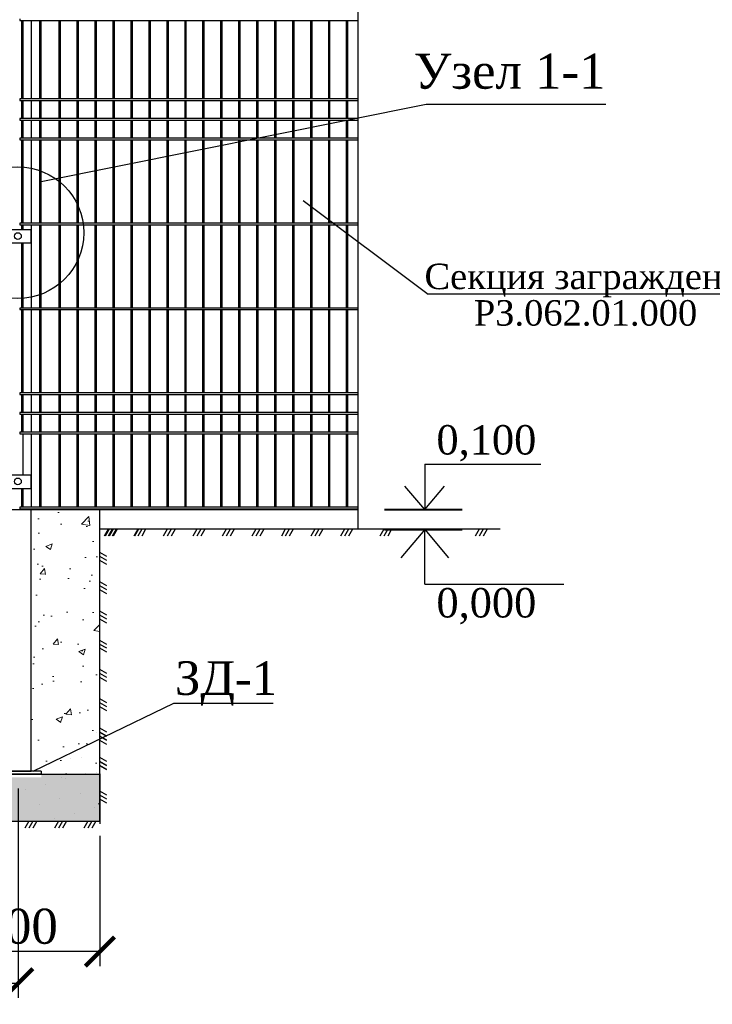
# Model space of a CAD drawing. Header units: inches. Extents: x 6778 to 7415, y 45 to 1090.
# Tile 31 of 41: x 7037 to 7096, y 534 to 618. Entities that reach past the tile are written whole.
import ezdxf

# ---------------------------------------------------------------- set-up
doc = ezdxf.new("R2010")
doc.units = ezdxf.units.IN
doc.header["$MEASUREMENT"] = 0
doc.linetypes.add('DASHDOTX2', pattern=[50.8, 25.4, -12.7, 0, -12.7])
doc.linetypes.add('K5LT_BASIC', pattern=[0])
doc.layers.add('.', color=7, linetype='Continuous', lineweight=15)
doc.layers.add('Системный слой VIEW1', color=7, linetype='Continuous')
doc.styles.add('GOST', font='gost.shx', dxfattribs={"oblique": 15})
doc.styles.add('TIEMS', font='times.ttf')
doc.dimstyles.new('Copy of ISO-25', dxfattribs={"dimtxt": 3, "dimasz": 2.5, "dimexe": 1.25, "dimexo": 0.625, "dimtad": 1, "dimlfac": 100, "dimtxsty": 'GOST', "dimblk": 'ARCHTICK', "dimcen": 2.5, "dimadec": 0, "dimazin": 0, "dimtfac": 1, "dimtmove": 0, "dimatfit": 3, "dimldrblk": 'ARCHTICK', "dimfxl": 1, "dimarcsym": 0})

# ---------------------------------------------------------------- blocks, each defined once
blk = doc.blocks.new('_ArchTick')
at = {"color": 0, "linetype": 'ByBlock', "const_width": 0.15}
blk.add_lwpolyline([(-0.5, -0.5), (0.5, 0.5)], dxfattribs=at)
blk = doc.blocks.new('*D280')
at = {"color": 0, "lineweight": -2, "transparency": 16777216}
for p, q in [((6949.801, 552.153), (6949.801, 534.203)), ((7036.881, 552.153), (7036.881, 534.203)), ((7036.881, 535.453), (6949.801, 535.453))]:
    blk.add_line(p, q, dxfattribs=at)
at = {"layer": 'Defpoints', "color": 0, "transparency": 16777216}
for p in [(6949.801, 552.778), (7036.881, 552.778), (6949.801, 535.453)]:
    blk.add_point(p, dxfattribs=at)
at = {"color": 0, "lineweight": -2, "transparency": 16777216, "xscale": 2.5, "yscale": 2.5, "zscale": 2.5, "rotation": 180}
blk.add_blockref('_ArchTick', (6949.801, 535.453), dxfattribs=at)
at = {"color": 0, "lineweight": -2, "transparency": 16777216, "xscale": 2.5, "yscale": 2.5, "zscale": 2.5}
blk.add_blockref('_ArchTick', (7036.881, 535.453), dxfattribs=at)
at = {"color": 0, "transparency": 16777216, "insert": (6993.341, 538.089), "char_height": 3, "attachment_point": 5, "style": 'TIEMS'}
blk.add_mtext('3000 (1000)', dxfattribs=at)
blk = doc.blocks.new('*D282')
at = {"color": 0, "lineweight": -2, "transparency": 16777216}
for p, q in [((7029.881, 548.088), (7029.881, 536.922)), ((7043.881, 548.088), (7043.881, 536.922)), ((7043.881, 538.172), (7029.881, 538.172))]:
    blk.add_line(p, q, dxfattribs=at)
at = {"layer": 'Defpoints', "color": 0, "transparency": 16777216}
for p in [(7029.881, 548.713), (7043.881, 548.713), (7029.881, 538.172)]:
    blk.add_point(p, dxfattribs=at)
at = {"color": 0, "lineweight": -2, "transparency": 16777216, "xscale": 2.5, "yscale": 2.5, "zscale": 2.5, "rotation": 180}
blk.add_blockref('_ArchTick', (7029.881, 538.172), dxfattribs=at)
at = {"color": 0, "lineweight": -2, "transparency": 16777216, "xscale": 2.5, "yscale": 2.5, "zscale": 2.5}
blk.add_blockref('_ArchTick', (7043.881, 538.172), dxfattribs=at)
at = {"color": 0, "transparency": 16777216, "insert": (7036.881, 540.323), "char_height": 3, "attachment_point": 5, "style": 'TIEMS'}
blk.add_mtext('400', dxfattribs=at)

msp = doc.modelspace()

# ---------------------------------------------------------------- hatches: boundary and pattern name
at = {"layer": '.', "linetype": 'ByBlock'}
h = msp.add_hatch(dxfattribs=at)
h.set_pattern_fill('AR-CONC', color=0, scale=0.8)
h.set_pattern_definition([(50, (3932.064, -797.6117), (5.7380815, -0.502017), [0.6, -6.6]), (355, (3932.064, -797.6117), (-1.110011, 6.017537), [0.48, -5.28]), (100.45144, (3932.542, -797.6535), (4.628071, 5.51552), [0.509922, -5.609137]), (46.1842, (3932.064, -796.012), (8.53793, -1.324154), [0.9, -9.9]), (96.63564, (3932.7756, -796.122), (7.477296, 7.792949), [0.764883, -8.41371]), (351.18416, (3932.064, -796.012), (7.477296, 7.792949), [0.72, -7.92]), (21, (3932.864, -796.4117), (4.7752564, -3.220951), [0.6, -6.6]), (326, (3932.864, -796.4117), (1.946523, 5.8012), [0.48, -5.28]), (71.45144, (3933.262, -796.68), (6.721779, 2.580249), [0.509922, -5.609137]), (37.5, (3932.064, -797.6117), (0.0972788, 2.6631508), [0, -5.216, 0, -5.36, 0, -5.3]), (7.5, (3932.064, -797.6117), (2.1045563, 3.1552937), [0, -3.056, 0, -5.096, 0, -2.02]), (327.5, (3930.28, -797.6117), (4.2705795, -0.180439), [0, -2, 0, -6.24, 0, -8.28]), (317.5, (3929.48, -797.6117), (4.6654894, 0.80084), [0, -2.6, 0, -4.144, 0, -5.88])])
h.paths.add_polyline_path([(7037.993, 553.384), (7043.813, 553.384), (7043.873, 553.444), (7043.873, 576.06), (7037.993, 576.06)])
h = msp.add_hatch(dxfattribs=at)
h.set_pattern_fill('GRAVEL', color=256, scale=0.8)
h.set_pattern_definition([(228.0127875, (3766.95992, -949.500063), (-6.4, -7.2), [0.1076288, -10.65527044]), (184.9697407, (3766.88792, -949.580063), (9.6, 0.8), [0.1846944, -18.28473981]), (132.510447, (3766.70392, -949.596063), (8, -8.8), [0.1302304, -12.89282608]), (267.273689, (3766.39192, -949.796063), (0.8, 16), [0.1681904, -16.65084643]), (292.8336542, (3766.38392, -949.964063), (-4, 9.6), [0.164924, -16.3274985]), (357.273689, (3766.44792, -950.116063), (-16, 0.8), [0.1681904, -16.65084643]), (37.6942405, (3766.61592, -950.124063), (-10.4, -8), [0.2224232, -22.01987884]), (72.2553284, (3766.79192, -949.988063), (5.6, 17.6), [0.2099904, -20.7890572]), (121.4295656, (3766.85592, -949.788063), (-6.4, 10.4), [0.16876, -16.70725849]), (175.2363583, (3766.76792, -949.644063), (8.8, -0.8), [0.1926656, -9.44061006]), (222.3974378, (3766.57592, -949.628063), (-9.6, -8.8), [0.2491584, -24.6667]), (138.8140748, (3767.18392, -949.80406), (-5.6, 4.8), [0.0850408, -8.41907585]), (171.4692344, (3767.11992, -949.748063), (10.4, -1.6), [0.1617896, -16.01720913]), (225, (3766.9599, -949.72406), (-1e-16, -0.8), [0.1131368, -1.01823405]), (203.1985905, (3766.90392, -949.62806), (4, 1.6), [0.0609264, -6.03169208]), (291.8014095, (3766.84792, -949.65206), (-0.8, 2.4), [0.0861624, -4.22196945]), (30.9637565, (3766.87992, -949.73206), (2.4, 1.6), [0.1399432, -4.52481832]), (161.565051, (3766.99992, -949.66006), (1.6, -0.8), [0.1011928, -2.42862933]), (16.3895403, (3766.38392, -949.652063), (8, 2.4), [0.14176, -14.03427612]), (70.346176, (3766.51992, -949.612063), (-3.2, -8.8), [0.1189288, -11.7739262]), (293.1985905, (3766.99992, -949.50006), (-1.6, 4), [0.121852, -5.97076648]), (343.6104597, (3767.04792, -949.612063), (-8, 2.4), [0.14176, -14.03427612]), (339.4439548, (3766.38392, -950.14806), (-4, 1.6), [0.136704, -6.698499]), (294.7751406, (3766.51192, -950.196063), (-4, 8.8), [0.1145424, -11.33971445]), (66.8014095, (3767.00792, -950.30006), (1.6, 4), [0.121852, -5.97076648]), (17.3540246, (3767.05592, -950.188063), (-10.4, -3.2), [0.1341048, -13.2763389]), (69.4439548, (3766.61592, -950.30006), (-1.6, -4), [0.068352, -6.766851]), (101.3099325, (3766.95992, -950.30006), (-0.8, 3.2), [0.040792, -4.03842361]), (165.9637565, (3766.95192, -950.26006), (2.4, -0.8), [0.164924, -3.1335605]), (186.009006, (3766.79192, -950.220063), (8, 0.8), [0.15284, -15.13113854]), (303.6900675, (3766.87992, -949.80406), (-0.8, 1.6), [0.1153776, -2.76906342]), (353.1572266, (3766.94392, -949.900063), (13.6, -1.6), [0.2014352, -19.9420501]), (60.945396, (3767.14392, -949.92406), (-3.2, -5.6), [0.0823648, -8.15413931]), (90, (3767.1839, -949.8521), (-0.8, 0.8), [0.048, -0.752]), (120.2564372, (3766.77592, -950.196063), (3.2, -5.6), [0.1111392, -11.002816]), (48.0127875, (3766.71992, -950.100063), (6.4, 7.2), [0.2152576, -10.54764164]), (0, (3766.8639, -949.9401), (0.8, 0.8), [0.208, -0.592]), (325.3048465, (3767.07192, -949.940063), (8, -5.6), [0.1264912, -12.52261944]), (254.054604, (3767.17592, -950.01206), (-0.8, -3.2), [0.1164816, -5.70760631]), (207.6459754, (3767.14392, -950.124063), (-15.2, -8), [0.189652, -18.77557935]), (175.4260787, (3766.97592, -950.212063), (-10.4, 0.8), [0.2006392, -19.86325873])])
h.paths.add_polyline_path([(7043.873, 553.382), (7038.871, 553.382), (7038.871, 553.119), (7034.911, 553.119), (7034.911, 553.382), (7029.873, 553.382), (7029.873, 549.344), (7043.873, 549.344)])

# ---------------------------------------------------------------- linework, layer by layer
at = {"color": 3}
for p, q in [((7066, 619.018), (7066, 574.384)), ((7040.808, 576.059), (7040.758, 576.11)), ((7066, 574.949), (7066, 574.384)), ((7078.21, 574.384), (7043.881, 574.384)), ((7042.338, 554.81), (7042.338, 554.81)), ((7043.595, 553.553), (7043.595, 553.553))]:
    msp.add_line(p, q, dxfattribs=at)
at = {"linetype": 'Continuous'}
for p in [(7061.308, 602.537), (7100.619, 594.508)]:
    msp.add_line(p, (7072.05, 594.508), dxfattribs=at)
at = {"color": 7, "linetype": 'DASHDOTX2'}
for p, q in [((7071.745, 579.962), (7071.745, 576.059)), ((7071.745, 569.663), (7071.745, 574.346))]:
    msp.add_line(p, q, dxfattribs=at)
at = {"color": 7}
for p, q in [((7071.745, 579.962), (7081.693, 579.962)), ((7071.745, 576.059), (7070.037, 578.076)), ((7071.745, 576.059), (7073.453, 578.076)), ((7071.745, 574.346), (7069.695, 571.926)), ((7071.745, 574.346), (7073.794, 571.926)), ((7071.745, 569.663), (7083.682, 569.663))]:
    msp.add_line(p, q, dxfattribs=at)
at = {"color": 4}
msp.add_line((6956.962, 576.059), (7066, 576.059), dxfattribs=at)
at = {"linetype": 'ByBlock'}
msp.add_line((7066, 576.059), (7038.001, 576.059), dxfattribs=at)
for p, q in [((7043.873, 549.346), (7043.873, 576.059)), ((7038.174, 553.624), (7050.22, 559.472)), ((7050.22, 559.472), (7058.748, 559.472)), ((7038.861, 553.624), (7038.861, 553.384)), ((7029.873, 553.384), (7043.873, 553.384)), ((7029.873, 549.346), (7043.873, 549.346))]:
    msp.add_line(p, q)
at = {"linetype": 'ByBlock', "ltscale": 8}
for p, q in [((7044.595, 574.384), (7044.254, 573.788)), ((7044.676, 574.384), (7044.334, 573.788)), ((7044.937, 574.384), (7044.595, 573.788)), ((7045.017, 574.384), (7044.676, 573.788)), ((7045.278, 574.384), (7044.937, 573.788)), ((7045.359, 574.384), (7045.017, 573.788)), ((7047.127, 574.384), (7046.786, 573.788)), ((7047.208, 574.384), (7046.866, 573.788)), ((7047.469, 574.384), (7047.127, 573.788)), ((7047.81, 574.384), (7047.469, 573.788)), ((7049.659, 574.384), (7049.318, 573.788)), ((7050.001, 574.384), (7049.659, 573.788)), ((7050.342, 574.384), (7050.001, 573.788)), ((7052.191, 574.384), (7051.85, 573.788)), ((7052.533, 574.384), (7052.191, 573.788)), ((7052.874, 574.384), (7052.533, 573.788)), ((7054.724, 574.384), (7054.382, 573.788)), ((7055.065, 574.384), (7054.724, 573.788)), ((7055.406, 574.384), (7055.065, 573.788)), ((7057.256, 574.384), (7056.914, 573.788)), ((7057.597, 574.384), (7057.256, 573.788)), ((7057.938, 574.384), (7057.597, 573.788)), ((7059.788, 574.384), (7059.446, 573.788)), ((7060.129, 574.384), (7059.788, 573.788)), ((7060.47, 574.384), (7060.129, 573.788)), ((7062.32, 574.384), (7061.978, 573.788)), ((7062.661, 574.384), (7062.32, 573.788)), ((7063.003, 574.384), (7062.661, 573.788)), ((7064.852, 574.384), (7064.51, 573.788)), ((7065.193, 574.384), (7064.852, 573.788)), ((7065.535, 574.384), (7065.193, 573.788)), ((7068.225, 574.384), (7067.883, 573.788)), ((7068.566, 574.384), (7068.225, 573.788)), ((7068.907, 574.384), (7068.566, 573.788)), ((7076.403, 574.384), (7076.061, 573.788)), ((7076.744, 574.384), (7076.403, 573.788)), ((7077.086, 574.384), (7076.744, 573.788)), ((7044.469, 572.034), (7043.873, 572.375)), ((7044.469, 571.692), (7043.873, 572.034)), ((7044.47, 571.351), (7043.873, 571.692)), ((7044.469, 569.525), (7043.873, 569.866)), ((7044.469, 569.184), (7043.873, 569.525)), ((7044.47, 568.842), (7043.873, 569.184)), ((7044.469, 567.016), (7043.873, 567.358)), ((7044.469, 566.675), (7043.873, 567.016)), ((7044.47, 566.333), (7043.873, 566.675)), ((7044.469, 564.508), (7043.873, 564.849)), ((7044.469, 564.166), (7043.873, 564.507)), ((7044.47, 563.825), (7043.873, 564.166)), ((7044.469, 561.999), (7043.873, 562.34)), ((7044.469, 561.657), (7043.873, 561.999)), ((7044.47, 561.316), (7043.873, 561.657)), ((7044.469, 559.49), (7043.873, 559.831)), ((7044.469, 559.149), (7043.873, 559.49)), ((7044.47, 558.807), (7043.873, 559.149)), ((7044.469, 556.981), (7043.873, 557.323)), ((7044.469, 556.64), (7043.873, 556.981)), ((7044.469, 556.606), (7043.873, 556.947)), ((7044.47, 556.298), (7043.873, 556.64)), ((7044.469, 556.264), (7043.873, 556.605)), ((7044.47, 555.923), (7043.873, 556.264)), ((7044.469, 554.473), (7043.873, 554.814)), ((7044.469, 554.131), (7043.873, 554.472)), ((7044.469, 554.097), (7043.873, 554.438)), ((7044.47, 553.79), (7043.873, 554.131)), ((7044.469, 553.755), (7043.873, 554.097)), ((7043.873, 553.414), (7043.873, 549.114)), ((7044.469, 551.588), (7043.873, 551.929)), ((7044.469, 551.247), (7043.873, 551.588)), ((7044.47, 550.905), (7043.873, 551.247)), ((7037.796, 549.346), (7037.455, 548.749)), ((7038.138, 549.346), (7037.796, 548.749)), ((7038.479, 549.346), (7038.138, 548.749)), ((7040.328, 549.346), (7039.987, 548.749)), ((7040.67, 549.346), (7040.328, 548.749)), ((7041.011, 549.346), (7040.67, 548.749)), ((7042.86, 549.346), (7042.519, 548.749)), ((7043.202, 549.346), (7042.86, 548.749)), ((7043.543, 549.346), (7043.202, 548.749))]:
    msp.add_line(p, q, dxfattribs=at)
at = {"color": 2}
for p, q in [((7043.595, 556.938), (7043.595, 556.938)), ((7041.395, 554.737), (7041.395, 554.737)), ((7040.609, 553.082), (7040.609, 553.082)), ((7040.923, 553.009), (7040.923, 553.009)), ((7042.652, 553.48), (7042.652, 553.48)), ((7037.466, 552.066), (7037.466, 552.066)), ((7039.195, 552.537), (7039.195, 552.537)), ((7040.452, 551.28), (7040.452, 551.28)), ((7042.18, 551.751), (7042.18, 551.751)), ((7038.723, 550.809), (7038.723, 550.809)), ((7043.438, 550.494), (7043.438, 550.494)), ((7043.752, 550.809), (7043.873, 550.93)), ((7039.98, 549.551), (7039.98, 549.551)), ((7041.709, 550.023), (7041.709, 550.023))]:
    msp.add_line(p, q, dxfattribs=at)
at = {"ltscale": 0.2}
for p, q in [((7038.861, 553.624), (7034.901, 553.624)), ((7038.861, 553.384), (7034.901, 553.384))]:
    msp.add_line(p, q, dxfattribs=at)
at = {"linetype": 'ByBlock'}
msp.add_lwpolyline([(7038.837, 604.185), (7071.873, 610.813), (7087.284, 610.813)], dxfattribs=at)
at = {"color": 7, "linetype": 'Continuous', "const_width": 0.168}
for points in [[(7068.289, 576.059), (7074.975, 576.059)], [(7068.289, 574.346), (7074.975, 574.346)]]:
    msp.add_lwpolyline(points, dxfattribs=at)
at = {"linetype": 'ByBlock'}
for centre, radius in [((7036.854, 599.787), 5.644), ((7036.854, 599.496), 0.291), ((7036.854, 578.469), 0.291)]:
    msp.add_circle(centre, radius, dxfattribs=at)
at = {"layer": 'Системный слой VIEW1', "linetype": 'K5LT_BASIC'}
for p, q in [((7037.017, 618.115), (7037.017, 617.975)), ((7037.157, 617.975), (7037.157, 611.255)), ((7037.297, 611.255), (7037.297, 617.975)), ((7038.697, 617.975), (7038.697, 611.255)), ((7038.837, 611.255), (7038.837, 617.975)), ((7040.377, 617.975), (7040.377, 611.255)), ((7040.517, 611.255), (7040.517, 617.975)), ((7041.917, 617.975), (7041.917, 611.255)), ((7042.057, 611.255), (7042.057, 617.975)), ((7043.457, 617.975), (7043.457, 611.255)), ((7043.597, 611.255), (7043.597, 617.975)), ((7044.997, 617.975), (7044.997, 611.255)), ((7045.137, 611.255), (7045.137, 617.975)), ((7046.537, 617.975), (7046.537, 611.255)), ((7046.677, 611.255), (7046.677, 617.975)), ((7048.077, 617.975), (7048.077, 611.255)), ((7048.217, 611.255), (7048.217, 617.975)), ((7049.617, 617.975), (7049.617, 611.255)), ((7049.757, 611.255), (7049.757, 617.975)), ((7051.157, 617.975), (7051.157, 611.255)), ((7051.297, 611.255), (7051.297, 617.975)), ((7052.697, 617.975), (7052.697, 611.255)), ((7052.837, 611.255), (7052.837, 617.975)), ((7054.237, 617.975), (7054.237, 611.255)), ((7054.377, 611.255), (7054.377, 617.975)), ((7055.777, 617.975), (7055.777, 611.255)), ((7055.917, 611.255), (7055.917, 617.975)), ((7057.317, 617.975), (7057.317, 611.255)), ((7057.457, 611.255), (7057.457, 617.975)), ((7058.857, 617.975), (7058.857, 611.255)), ((7058.997, 611.255), (7058.997, 617.975)), ((7060.397, 617.975), (7060.397, 611.255)), ((7060.537, 611.255), (7060.537, 617.975)), ((7061.937, 617.975), (7061.937, 611.255)), ((7062.077, 611.255), (7062.077, 617.975)), ((7063.477, 617.975), (7063.477, 611.255)), ((7063.617, 611.255), (7063.617, 617.975)), ((7065.017, 617.975), (7065.017, 611.255)), ((7065.157, 611.255), (7065.157, 617.975)), ((7037.017, 611.255), (7037.017, 611.115)), ((7037.157, 611.115), (7037.157, 609.575)), ((7037.297, 609.575), (7037.297, 611.115)), ((7038.697, 611.115), (7038.697, 609.575)), ((7038.837, 609.575), (7038.837, 611.115)), ((7040.377, 611.115), (7040.377, 609.575)), ((7040.517, 609.575), (7040.517, 611.115)), ((7041.917, 611.115), (7041.917, 609.575)), ((7042.057, 609.575), (7042.057, 611.115)), ((7043.457, 611.115), (7043.457, 609.575)), ((7043.597, 609.575), (7043.597, 611.115)), ((7044.997, 611.115), (7044.997, 609.575)), ((7045.137, 609.575), (7045.137, 611.115)), ((7046.537, 611.115), (7046.537, 609.575)), ((7046.677, 609.575), (7046.677, 611.115)), ((7048.077, 611.115), (7048.077, 609.575)), ((7048.217, 609.575), (7048.217, 611.115)), ((7049.617, 611.115), (7049.617, 609.575)), ((7049.757, 609.575), (7049.757, 611.115)), ((7051.157, 611.115), (7051.157, 609.575)), ((7051.297, 609.575), (7051.297, 611.115)), ((7052.697, 611.115), (7052.697, 609.575)), ((7052.837, 609.575), (7052.837, 611.115)), ((7054.237, 611.115), (7054.237, 609.575)), ((7054.377, 609.575), (7054.377, 611.115)), ((7055.777, 611.115), (7055.777, 609.575)), ((7055.917, 609.575), (7055.917, 611.115)), ((7057.317, 611.115), (7057.317, 609.575)), ((7057.457, 609.575), (7057.457, 611.115)), ((7058.857, 611.115), (7058.857, 609.575)), ((7058.997, 609.575), (7058.997, 611.115)), ((7060.397, 611.115), (7060.397, 609.575)), ((7060.537, 609.575), (7060.537, 611.115)), ((7061.937, 611.115), (7061.937, 609.575)), ((7062.077, 609.575), (7062.077, 611.115)), ((7063.477, 611.115), (7063.477, 609.575)), ((7063.617, 609.575), (7063.617, 611.115)), ((7065.017, 611.115), (7065.017, 609.575)), ((7065.157, 609.575), (7065.157, 611.115)), ((7037.017, 609.575), (7037.017, 609.435)), ((7037.157, 609.435), (7037.157, 607.895)), ((7037.297, 607.895), (7037.297, 609.435)), ((7038.697, 609.435), (7038.697, 607.895)), ((7038.837, 607.895), (7038.837, 609.435)), ((7040.377, 609.435), (7040.377, 607.895)), ((7040.517, 607.895), (7040.517, 609.435)), ((7041.917, 609.435), (7041.917, 607.895)), ((7042.057, 607.895), (7042.057, 609.435)), ((7043.457, 609.435), (7043.457, 607.895)), ((7043.597, 607.895), (7043.597, 609.435)), ((7044.997, 609.435), (7044.997, 607.895)), ((7045.137, 607.895), (7045.137, 609.435)), ((7046.537, 609.435), (7046.537, 607.895)), ((7046.677, 607.895), (7046.677, 609.435)), ((7048.077, 609.435), (7048.077, 607.895)), ((7048.217, 607.895), (7048.217, 609.435)), ((7049.617, 609.435), (7049.617, 607.895)), ((7049.757, 607.895), (7049.757, 609.435)), ((7051.157, 609.435), (7051.157, 607.895)), ((7051.297, 607.895), (7051.297, 609.435)), ((7052.697, 609.435), (7052.697, 607.895)), ((7052.837, 607.895), (7052.837, 609.435)), ((7054.237, 609.435), (7054.237, 607.895)), ((7054.377, 607.895), (7054.377, 609.435)), ((7055.777, 609.435), (7055.777, 607.895)), ((7055.917, 607.895), (7055.917, 609.435)), ((7057.317, 609.435), (7057.317, 607.895)), ((7057.457, 607.895), (7057.457, 609.435)), ((7058.857, 609.435), (7058.857, 607.895)), ((7058.997, 607.895), (7058.997, 609.435)), ((7060.397, 609.435), (7060.397, 607.895)), ((7060.537, 607.895), (7060.537, 609.435)), ((7061.937, 609.435), (7061.937, 607.895)), ((7062.077, 607.895), (7062.077, 609.435)), ((7063.477, 609.435), (7063.477, 607.895)), ((7063.617, 607.895), (7063.617, 609.435)), ((7065.017, 609.435), (7065.017, 607.895)), ((7065.157, 607.895), (7065.157, 609.435)), ((7037.017, 607.895), (7037.017, 607.755)), ((7037.157, 607.755), (7037.157, 600.615)), ((7037.297, 600.615), (7037.297, 607.755)), ((7038.697, 607.755), (7038.697, 600.615)), ((7038.837, 600.615), (7038.837, 607.755)), ((7040.377, 607.755), (7040.377, 600.615)), ((7040.517, 600.615), (7040.517, 607.755)), ((7041.917, 607.755), (7041.917, 600.615)), ((7042.057, 600.615), (7042.057, 607.755)), ((7043.457, 607.755), (7043.457, 600.615)), ((7043.597, 600.615), (7043.597, 607.755)), ((7044.997, 607.755), (7044.997, 600.615)), ((7045.137, 600.615), (7045.137, 607.755)), ((7046.537, 607.755), (7046.537, 600.615)), ((7046.677, 600.615), (7046.677, 607.755)), ((7048.077, 607.755), (7048.077, 600.615)), ((7048.217, 600.615), (7048.217, 607.755)), ((7049.617, 607.755), (7049.617, 600.615)), ((7049.757, 600.615), (7049.757, 607.755)), ((7051.157, 607.755), (7051.157, 600.615)), ((7051.297, 600.615), (7051.297, 607.755)), ((7052.697, 607.755), (7052.697, 600.615)), ((7052.837, 600.615), (7052.837, 607.755)), ((7054.237, 607.755), (7054.237, 600.615)), ((7054.377, 600.615), (7054.377, 607.755)), ((7055.777, 607.755), (7055.777, 600.615)), ((7055.917, 600.615), (7055.917, 607.755)), ((7057.317, 607.755), (7057.317, 600.615)), ((7057.457, 600.615), (7057.457, 607.755)), ((7058.857, 607.755), (7058.857, 600.615)), ((7058.997, 600.615), (7058.997, 607.755)), ((7060.397, 607.755), (7060.397, 600.615)), ((7060.537, 600.615), (7060.537, 607.755)), ((7061.937, 607.755), (7061.937, 600.615)), ((7062.077, 600.615), (7062.077, 607.755)), ((7063.477, 607.755), (7063.477, 600.615)), ((7063.617, 600.615), (7063.617, 607.755)), ((7065.017, 607.755), (7065.017, 600.615)), ((7065.157, 600.615), (7065.157, 607.755)), ((7037.017, 600.615), (7037.017, 600.475)), ((7037.017, 600.615), (7037.017, 600.475)), ((7037.157, 600.475), (7037.157, 600.027)), ((7037.297, 600.027), (7037.297, 600.475)), ((7038.697, 600.475), (7038.697, 593.335)), ((7038.837, 593.335), (7038.837, 600.475)), ((7040.377, 600.475), (7040.377, 593.335)), ((7040.517, 593.335), (7040.517, 600.475)), ((7041.917, 600.475), (7041.917, 593.335)), ((7042.057, 593.335), (7042.057, 600.475)), ((7043.457, 600.475), (7043.457, 593.335)), ((7043.597, 593.335), (7043.597, 600.475)), ((7044.997, 600.475), (7044.997, 593.335)), ((7045.137, 593.335), (7045.137, 600.475)), ((7046.537, 600.475), (7046.537, 593.335)), ((7046.677, 593.335), (7046.677, 600.475)), ((7048.077, 600.475), (7048.077, 593.335)), ((7048.217, 593.335), (7048.217, 600.475)), ((7049.617, 600.475), (7049.617, 593.335)), ((7049.757, 593.335), (7049.757, 600.475)), ((7051.157, 600.475), (7051.157, 593.335)), ((7051.297, 593.335), (7051.297, 600.475)), ((7052.697, 600.475), (7052.697, 593.335)), ((7052.837, 593.335), (7052.837, 600.475)), ((7054.237, 600.475), (7054.237, 593.335)), ((7054.377, 593.335), (7054.377, 600.475)), ((7055.777, 600.475), (7055.777, 593.335)), ((7055.917, 593.335), (7055.917, 600.475)), ((7057.317, 600.475), (7057.317, 593.335)), ((7057.457, 593.335), (7057.457, 600.475)), ((7058.857, 600.475), (7058.857, 593.335)), ((7058.997, 593.335), (7058.997, 600.475)), ((7060.397, 600.475), (7060.397, 593.335)), ((7060.537, 593.335), (7060.537, 600.475)), ((7061.937, 600.475), (7061.937, 593.335)), ((7062.077, 593.335), (7062.077, 600.475)), ((7063.477, 600.475), (7063.477, 593.335)), ((7063.617, 593.335), (7063.617, 600.475)), ((7065.017, 600.475), (7065.017, 593.335)), ((7065.157, 593.335), (7065.157, 600.475)), ((7037.157, 598.907), (7037.157, 593.335)), ((7037.297, 593.335), (7037.297, 598.907)), ((7037.017, 593.335), (7037.017, 593.195)), ((7037.157, 593.195), (7037.157, 586.055)), ((7037.297, 586.055), (7037.297, 593.195)), ((7038.697, 593.195), (7038.697, 586.055)), ((7038.837, 586.055), (7038.837, 593.195)), ((7040.377, 593.195), (7040.377, 586.055)), ((7040.517, 586.055), (7040.517, 593.195)), ((7041.917, 593.195), (7041.917, 586.055)), ((7042.057, 586.055), (7042.057, 593.195)), ((7043.457, 593.195), (7043.457, 586.055)), ((7043.597, 586.055), (7043.597, 593.195)), ((7044.997, 593.195), (7044.997, 586.055)), ((7045.137, 586.055), (7045.137, 593.195)), ((7046.537, 593.195), (7046.537, 586.055)), ((7046.677, 586.055), (7046.677, 593.195)), ((7048.077, 593.195), (7048.077, 586.055)), ((7048.217, 586.055), (7048.217, 593.195)), ((7049.617, 593.195), (7049.617, 586.055)), ((7049.757, 586.055), (7049.757, 593.195)), ((7051.157, 593.195), (7051.157, 586.055)), ((7051.297, 586.055), (7051.297, 593.195)), ((7052.697, 593.195), (7052.697, 586.055)), ((7052.837, 586.055), (7052.837, 593.195)), ((7054.237, 593.195), (7054.237, 586.055)), ((7054.377, 586.055), (7054.377, 593.195)), ((7055.777, 593.195), (7055.777, 586.055)), ((7055.917, 586.055), (7055.917, 593.195)), ((7057.317, 593.195), (7057.317, 586.055)), ((7057.457, 586.055), (7057.457, 593.195)), ((7058.857, 593.195), (7058.857, 586.055)), ((7058.997, 586.055), (7058.997, 593.195)), ((7060.397, 593.195), (7060.397, 586.055)), ((7060.537, 586.055), (7060.537, 593.195)), ((7061.937, 593.195), (7061.937, 586.055)), ((7062.077, 586.055), (7062.077, 593.195)), ((7063.477, 593.195), (7063.477, 586.055)), ((7063.617, 586.055), (7063.617, 593.195)), ((7065.017, 593.195), (7065.017, 586.055)), ((7065.157, 586.055), (7065.157, 593.195)), ((7037.017, 586.055), (7037.017, 585.915)), ((7037.157, 585.915), (7037.157, 584.375)), ((7037.297, 584.375), (7037.297, 585.915)), ((7038.697, 585.915), (7038.697, 584.375)), ((7038.837, 584.375), (7038.837, 585.915)), ((7040.377, 585.915), (7040.377, 584.375)), ((7040.517, 584.375), (7040.517, 585.915)), ((7041.917, 585.915), (7041.917, 584.375)), ((7042.057, 584.375), (7042.057, 585.915)), ((7043.457, 585.915), (7043.457, 584.375)), ((7043.597, 584.375), (7043.597, 585.915)), ((7044.997, 585.915), (7044.997, 584.375)), ((7045.137, 584.375), (7045.137, 585.915)), ((7046.537, 585.915), (7046.537, 584.375)), ((7046.677, 584.375), (7046.677, 585.915)), ((7048.077, 585.915), (7048.077, 584.375)), ((7048.217, 584.375), (7048.217, 585.915)), ((7049.617, 585.915), (7049.617, 584.375)), ((7049.757, 584.375), (7049.757, 585.915)), ((7051.157, 585.915), (7051.157, 584.375)), ((7051.297, 584.375), (7051.297, 585.915)), ((7052.697, 585.915), (7052.697, 584.375)), ((7052.837, 584.375), (7052.837, 585.915)), ((7054.237, 585.915), (7054.237, 584.375)), ((7054.377, 584.375), (7054.377, 585.915)), ((7055.777, 585.915), (7055.777, 584.375)), ((7055.917, 584.375), (7055.917, 585.915)), ((7057.317, 585.915), (7057.317, 584.375)), ((7057.457, 584.375), (7057.457, 585.915)), ((7058.857, 585.915), (7058.857, 584.375)), ((7058.997, 584.375), (7058.997, 585.915)), ((7060.397, 585.915), (7060.397, 584.375)), ((7060.537, 584.375), (7060.537, 585.915)), ((7061.937, 585.915), (7061.937, 584.375)), ((7062.077, 584.375), (7062.077, 585.915)), ((7063.477, 585.915), (7063.477, 584.375)), ((7063.617, 584.375), (7063.617, 585.915)), ((7065.017, 585.915), (7065.017, 584.375)), ((7065.157, 584.375), (7065.157, 585.915)), ((7037.017, 584.375), (7037.017, 584.235)), ((7037.157, 584.235), (7037.157, 582.695)), ((7037.297, 582.695), (7037.297, 584.235)), ((7038.697, 584.235), (7038.697, 582.695)), ((7038.837, 582.695), (7038.837, 584.235)), ((7040.377, 584.235), (7040.377, 582.695)), ((7040.517, 582.695), (7040.517, 584.235)), ((7041.917, 584.235), (7041.917, 582.695)), ((7042.057, 582.695), (7042.057, 584.235)), ((7043.457, 584.235), (7043.457, 582.695)), ((7043.597, 582.695), (7043.597, 584.235)), ((7044.997, 584.235), (7044.997, 582.695)), ((7045.137, 582.695), (7045.137, 584.235)), ((7046.537, 584.235), (7046.537, 582.695)), ((7046.677, 582.695), (7046.677, 584.235)), ((7048.077, 584.235), (7048.077, 582.695)), ((7048.217, 582.695), (7048.217, 584.235)), ((7049.617, 584.235), (7049.617, 582.695)), ((7049.757, 582.695), (7049.757, 584.235)), ((7051.157, 584.235), (7051.157, 582.695)), ((7051.297, 582.695), (7051.297, 584.235)), ((7052.697, 584.235), (7052.697, 582.695)), ((7052.837, 582.695), (7052.837, 584.235)), ((7054.237, 584.235), (7054.237, 582.695)), ((7054.377, 582.695), (7054.377, 584.235)), ((7055.777, 584.235), (7055.777, 582.695)), ((7055.917, 582.695), (7055.917, 584.235)), ((7057.317, 584.235), (7057.317, 582.695)), ((7057.457, 582.695), (7057.457, 584.235)), ((7058.857, 584.235), (7058.857, 582.695)), ((7058.997, 582.695), (7058.997, 584.235)), ((7060.397, 584.235), (7060.397, 582.695)), ((7060.537, 582.695), (7060.537, 584.235)), ((7061.937, 584.235), (7061.937, 582.695)), ((7062.077, 582.695), (7062.077, 584.235)), ((7063.477, 584.235), (7063.477, 582.695)), ((7063.617, 582.695), (7063.617, 584.235)), ((7065.017, 584.235), (7065.017, 582.695)), ((7065.157, 582.695), (7065.157, 584.235)), ((7037.017, 582.695), (7037.017, 582.555)), ((7037.297, 578.999), (7037.297, 582.555)), ((7038.697, 582.555), (7038.697, 576.255)), ((7038.837, 576.255), (7038.837, 582.555)), ((7040.377, 582.555), (7040.377, 576.255)), ((7040.517, 576.255), (7040.517, 582.555)), ((7041.917, 582.555), (7041.917, 576.255)), ((7042.057, 576.255), (7042.057, 582.555)), ((7043.457, 582.555), (7043.457, 576.255)), ((7043.597, 576.255), (7043.597, 582.555)), ((7044.997, 582.555), (7044.997, 576.255)), ((7045.137, 576.255), (7045.137, 582.555)), ((7046.537, 582.555), (7046.537, 576.255)), ((7046.677, 576.255), (7046.677, 582.555)), ((7048.077, 582.555), (7048.077, 576.255)), ((7048.217, 576.255), (7048.217, 582.555)), ((7049.617, 582.555), (7049.617, 576.255)), ((7049.757, 576.255), (7049.757, 582.555)), ((7051.157, 582.555), (7051.157, 576.255)), ((7051.297, 576.255), (7051.297, 582.555)), ((7052.697, 582.555), (7052.697, 576.255)), ((7052.837, 576.255), (7052.837, 582.555)), ((7054.237, 582.555), (7054.237, 576.255)), ((7054.377, 576.255), (7054.377, 582.555)), ((7055.777, 582.555), (7055.777, 576.255)), ((7055.917, 576.255), (7055.917, 582.555)), ((7057.317, 582.555), (7057.317, 576.255)), ((7057.457, 576.255), (7057.457, 582.555)), ((7058.857, 582.555), (7058.857, 576.255)), ((7058.997, 576.255), (7058.997, 582.555)), ((7060.397, 582.555), (7060.397, 576.255)), ((7060.537, 576.255), (7060.537, 582.555)), ((7061.937, 582.555), (7061.937, 576.255)), ((7062.077, 576.255), (7062.077, 582.555)), ((7063.477, 582.555), (7063.477, 576.255)), ((7063.617, 576.255), (7063.617, 582.555)), ((7065.017, 582.555), (7065.017, 576.255)), ((7065.157, 576.255), (7065.157, 582.555)), ((7037.157, 577.879), (7037.157, 576.255)), ((7037.297, 576.255), (7037.297, 577.879)), ((7037.017, 576.255), (7037.017, 576.115)), ((7037.017, 576.255), (7037.017, 576.115))]:
    msp.add_line(p, q, dxfattribs=at)
at = {"layer": 'Системный слой VIEW1', "color": 5, "linetype": 'K5LT_BASIC'}
for p, q in [((7038.001, 617.975), (7038.001, 611.255)), ((7038.001, 611.115), (7038.001, 609.575)), ((7038.001, 609.435), (7038.001, 607.895)), ((7038.001, 607.755), (7038.001, 600.615)), ((7038.001, 600.475), (7038.001, 593.335)), ((7038.001, 593.195), (7038.001, 586.055)), ((7038.001, 585.915), (7038.001, 584.375)), ((7038.001, 584.235), (7038.001, 582.695)), ((7038.001, 582.555), (7038.001, 576.255)), ((7038.001, 576.535), (7038.001, 576.255)), ((7035.761, 576.059), (7038.001, 576.059)), ((7037.993, 553.624), (7037.993, 576.059)), ((7035.753, 553.624), (7037.993, 553.624))]:
    msp.add_line(p, q, dxfattribs=at)
at = {"layer": 'Системный слой VIEW1', "color": 1, "linetype": 'K5LT_BASIC'}
for p, q in [((7038.001, 578.999), (7035.761, 578.999)), ((7035.761, 577.879), (7038.001, 577.879))]:
    msp.add_line(p, q, dxfattribs=at)
at = {"layer": 'Системный слой VIEW1', "color": 1}
msp.add_line((7038.001, 577.887), (7038.001, 578.999), dxfattribs=at)
at = {"layer": 'Системный слой VIEW1', "linetype": 'K5LT_BASIC'}
for points in [[(7037.017, 617.975), (7066, 617.975)], [(7066, 611.255), (7037.017, 611.255)], [(7037.017, 611.115), (7066, 611.115)], [(7066, 609.575), (7037.017, 609.575)], [(7037.017, 609.435), (7066, 609.435)], [(7066, 607.895), (7037.017, 607.895)], [(7037.017, 607.755), (7066, 607.755)], [(7066, 600.615), (7037.017, 600.615)], [(7037.017, 600.475), (7066, 600.475)], [(7066, 593.335), (7037.017, 593.335)], [(7037.017, 593.195), (7066, 593.195)], [(7066, 586.055), (7037.017, 586.055)], [(7037.017, 585.915), (7066, 585.915)], [(7066, 584.375), (7037.017, 584.375)], [(7037.017, 584.235), (7066, 584.235)], [(7066, 582.695), (7037.017, 582.695)], [(7037.017, 582.555), (7066, 582.555)], [(7066, 576.255), (7037.017, 576.255)], [(7037.017, 576.115), (7066, 576.115)]]:
    msp.add_lwpolyline(points, dxfattribs=at)
at = {"layer": 'Системный слой VIEW1', "color": 1}
msp.add_lwpolyline([(7038.001, 598.907), (7038.001, 600.027), (7035.761, 600.027), (7035.761, 598.907)], close=True, dxfattribs=at)

# ---------------------------------------------------------------- texts
at = {"linetype": 'Continuous', "style": 'TIEMS'}
for s, p in [('Секция заграждения', (7071.721, 594.951)), ('РЗ.062.01.000', (7075.957, 591.823))]:
    msp.add_text(s, height=2.184, dxfattribs=at).set_placement(p)
at = {"color": 7, "style": 'TIEMS'}
for s, p in [('0,100', (7072.749, 580.777)), ('0,000', (7072.749, 566.81))]:
    msp.add_text(s, height=2.52, dxfattribs=at).set_placement(p)
at = {"insert": (7079.028, 613.609), "char_height": 3, "width": 21.73963, "attachment_point": 5, "style": 'TIEMS'}
msp.add_mtext('Узел 1-1', dxfattribs=at)
at = {"insert": (7054.706, 563.056), "char_height": 2.88, "width": 16.92812, "attachment_point": 2}
msp.add_mtext('{\\fSylfaen|b0|i0|c204|p18;ЗД-1}', dxfattribs=at)

# ---------------------------------------------------------------- dimensions: what is measured, and where the dimension line sits
for base, p1, p2, text, picture, middle in [((6949.801, 535.453), (7036.881, 552.778), (6949.801, 552.778), '3000 (1000)', '*D280', (6993.341, 538.089)), ((7029.881, 538.172), (7043.881, 548.713), (7029.881, 548.713), '400', '*D282', (7036.881, 540.323))]:
    dim = msp.add_linear_dim(base=base, p1=p1, p2=p2, text=text, dimstyle='Copy of ISO-25', override={"dimdec": 0, "dimlfac": 20, "dimtxsty": 'TIEMS', "dimtdec": 0})
    dim.commit()
    dim.dimension.update_dxf_attribs({"geometry": picture, "text_midpoint": middle})

doc.saveas('drawing.dxf')
